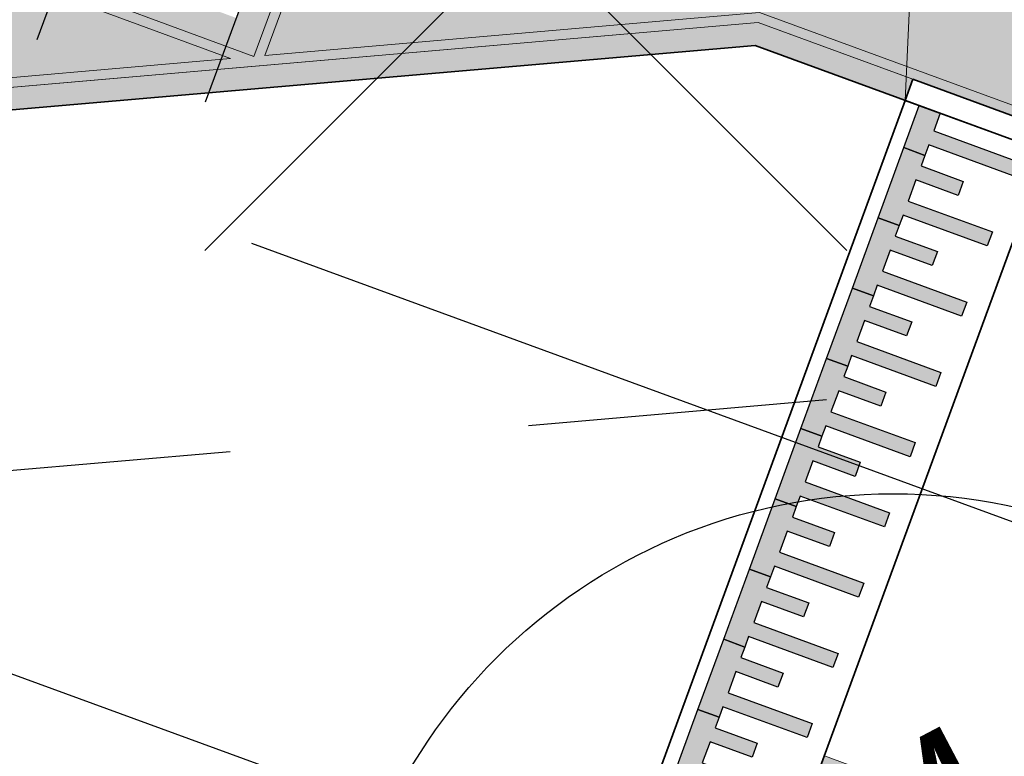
# Model space of a CAD drawing. Header units: metres. Extents: x 154038 to 155227, y 461678 to 462519.
# Tile 210 of 256: x 154658.86 to 154665.44, y 462245.98 to 462250.9. Entities that reach past the tile are written whole.
import ezdxf
from ezdxf.enums import TextEntityAlignment as Align
from ezdxf.xclip import XClip

# ---------------------------------------------------------------- set-up
doc = ezdxf.new("R2010")
doc.units = ezdxf.units.M
doc.header["$XCLIPFRAME"] = 2
doc.linetypes.add('AM-AS', pattern=[16, 10, -2, 2, -2])
doc.linetypes.add('VH-OPSLUITBAND_100X200', pattern=[16, 8, -2, 4, -2])
for name, color, linetype in [('B-WE-OG-TOPOGRAFIE_KAVEL_ENTREE-G', 3, 'Continuous'), ('B-WE-OG-TOPOGRAFIE_KAVEL_ENTREE_APPARTEMENT-G', 160, 'Continuous'), ('N-PV-WEG_RIJBAAN-AS-G', 40, 'AM-AS')]:
    doc.layers.add(name, color=color, linetype=linetype)
doc.layers.add('B-WE-OG-TOPOGRAFIE_KAVEL_ENTREE-H', color=31, linetype='Continuous', plot=False)
doc.layers.add('N-WE-VW-MARKERING_DREMPEL-G', color=7, linetype='Continuous', plot=False)
for name, color, linetype, lineweight in [('N-GV-GR-BOOM-G', 200, 'Continuous', 25), ('N-GV-GR-BOOM-S', 200, 'Continuous', 25), ('N-GV-GR-BOOM-T', 3, 'Continuous', 25), ('N-WE-VH-KANTOPSLUITING_ELEMENT_VERLOOPBAND-G', 252, 'Continuous', 35), ('N-WE-VH-KANTOPSLUITING_OPSLUITBAND_150X250-G', 140, 'VH-OPSLUITBAND_100X200', 0), ('N-WE-VH-KANTVERHARDING_MOLGOOT-G', 6, 'Continuous', 18), ('N-WE-VH-KANTVERHARDING_TROTTOIR-ROLLAAG-G', 62, 'Continuous', 18), ('N-WE-VH-KANTVERHARDING_TROTTOIR-STREKLAAG-G', 220, 'Continuous', 18), ('N-WE-VH-VERHARDING_DREMPEL-S', 6, 'Continuous', 35), ('N-WE-VH-VERHARDING_STRAATBAKSTEEN-TROTTOIR-HV_DF-G', 2, 'Continuous', 18), ('N-WE-VH-VERHARDING_STRAATBAKSTEEN_Rijbaan-KV_DF-G', 160, 'Continuous', 35), ('N-WE-VW-MARKERING_DREMPEL-V', 255, 'Continuous', 0), ('V-GV-GR-BOOM_KAPMARKERING-verplanten-S', 10, 'Continuous', 50), ('V-GV-GR-BOOM_VELMARKERING_TV_ontwerp-S', 90, 'Continuous', 50)]:
    doc.layers.add(name, color=color, linetype=linetype, lineweight=lineweight)
for name, color, linetype, lineweight, true_color in [('N-WE-VH-KANTOPSLUITING_OPSLUITBAND_150X250-V', 7, 'Continuous', 5, 0xbbbcbc), ('N-WE-VH-KANTVERHARDING_MOLGOOT-V', 7, 'Continuous', 18, 0xb76059), ('N-WE-VH-VERHARDING_STRAATBAKSTEEN-TROTTOIR-HV_DF-V', 7, 'Continuous', 18, 0xd14124), ('N-WE-VH-VERHARDING_STRAATBAKSTEEN_Rijbaan-KV_DF-V', 7, 'Continuous', 18, 0xb33d26)]:
    doc.layers.add(name, color=color, linetype=linetype, lineweight=lineweight, true_color=true_color)
doc.layers.add('X-XX-AL-PROFIEL-H', color=21, linetype='Continuous', lineweight=18, plot=False)
doc.styles.get("Standard").update_dxf_attribs({"font": 'arial.ttf'})

# ---------------------------------------------------------------- blocks, each defined once
blk = doc.blocks.new('*U190')
at = {"layer": 'N-WE-VW-MARKERING_DREMPEL-V'}
h = blk.add_hatch(color=256, dxfattribs=at)
h.dxf.hatch_style = 1
h.paths.add_polyline_path([(-2.60774521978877, -0.849998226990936), (-2.707745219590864, -0.8499992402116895), (-2.707754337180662, -0.2499992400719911), (-2.782754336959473, -0.2500000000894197), (-2.782755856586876, -0.1000000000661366), (-2.282754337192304, -0.09999493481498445), (-2.282754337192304, -0.2499949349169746), (-2.357754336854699, -0.2499956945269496), (-2.357751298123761, -0.5499956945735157), (-2.457751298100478, -0.5499967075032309), (-2.457754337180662, -0.2499967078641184), (-2.607754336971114, -0.2499982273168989)])
h = blk.add_hatch(color=256, dxfattribs=at)
h.dxf.hatch_style = 1
h.paths.add_polyline_path([(-2.107743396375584, -0.8499982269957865), (-2.207743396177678, -0.84999924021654), (-2.207752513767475, -0.2499992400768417), (-2.282752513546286, -0.2500000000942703), (-2.28275403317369, -0.1000000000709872), (-1.782752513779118, -0.09999493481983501), (-1.782752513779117, -0.2499949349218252), (-1.857752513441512, -0.2499956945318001), (-1.857749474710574, -0.5499956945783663), (-1.957749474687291, -0.5499967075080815), (-1.957752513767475, -0.249996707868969), (-2.107752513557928, -0.2499982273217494)])
h = blk.add_hatch(color=256, dxfattribs=at)
h.dxf.hatch_style = 1
h.paths.add_polyline_path([(-1.607741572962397, -0.8499982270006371), (-1.707741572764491, -0.8499992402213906), (-1.707750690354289, -0.2499992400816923), (-1.7827506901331, -0.2500000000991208), (-1.782752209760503, -0.1000000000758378), (-1.282750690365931, -0.09999493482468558), (-1.28275069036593, -0.2499949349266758), (-1.357750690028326, -0.2499956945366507), (-1.357747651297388, -0.5499956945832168), (-1.457747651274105, -0.5499967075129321), (-1.457750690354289, -0.2499967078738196), (-1.607750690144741, -0.2499982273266)])
h = blk.add_hatch(color=256, dxfattribs=at)
h.dxf.hatch_style = 1
h.paths.add_polyline_path([(-1.10773974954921, -0.8499982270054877), (-1.207739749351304, -0.8499992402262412), (-1.207748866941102, -0.2499992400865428), (-1.282748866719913, -0.2500000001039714), (-1.282750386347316, -0.1000000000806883), (-0.7827488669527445, -0.09999493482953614), (-0.7827488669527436, -0.2499949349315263), (-0.8577488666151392, -0.2499956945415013), (-0.8577458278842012, -0.5499956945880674), (-0.9577458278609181, -0.5499967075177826), (-0.9577488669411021, -0.2499967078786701), (-1.107748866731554, -0.2499982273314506)])
h = blk.add_hatch(color=256, dxfattribs=at)
h.dxf.hatch_style = 1
h.paths.add_polyline_path([(-0.6077379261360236, -0.8499982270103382), (-0.7077379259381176, -0.8499992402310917), (-0.7077470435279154, -0.2499992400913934), (-0.7827470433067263, -0.250000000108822), (-0.7827485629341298, -0.1000000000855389), (-0.2827470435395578, -0.0999949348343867), (-0.2827470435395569, -0.2499949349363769), (-0.3577470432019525, -0.2499956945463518), (-0.3577440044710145, -0.549995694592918), (-0.4577440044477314, -0.5499967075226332), (-0.4577470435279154, -0.2499967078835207), (-0.6077470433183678, -0.2499982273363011)])
h = blk.add_hatch(color=256, dxfattribs=at)
h.dxf.hatch_style = 1
h.paths.add_polyline_path([(-0.107736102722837, -0.8499982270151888), (-0.2077361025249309, -0.8499992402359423), (-0.2077452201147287, -0.249999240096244), (-0.2827452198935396, -0.2500000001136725), (-0.2827467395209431, -0.1000000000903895), (0.2172547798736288, -0.09999493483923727), (0.2172547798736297, -0.2499949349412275), (0.1422547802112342, -0.2499956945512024), (0.1422578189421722, -0.5499956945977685), (0.04225781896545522, -0.5499967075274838), (0.04225477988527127, -0.2499967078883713), (-0.1077452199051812, -0.2499982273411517)])
h = blk.add_hatch(color=256, dxfattribs=at)
h.dxf.hatch_style = 1
h.paths.add_polyline_path([(0.3922657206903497, -0.8499982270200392), (0.2922657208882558, -0.8499992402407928), (0.2922566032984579, -0.2499992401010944), (0.217256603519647, -0.250000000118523), (0.2172550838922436, -0.1000000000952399), (0.7172566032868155, -0.09999493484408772), (0.7172566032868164, -0.2499949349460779), (0.6422566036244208, -0.2499956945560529), (0.6422596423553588, -0.549995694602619), (0.5422596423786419, -0.5499967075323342), (0.5422566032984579, -0.2499967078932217), (0.3922566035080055, -0.2499982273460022)])
h = blk.add_hatch(color=256, dxfattribs=at)
h.dxf.hatch_style = 1
h.paths.add_polyline_path([(0.8922675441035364, -0.8499982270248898), (0.7922675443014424, -0.8499992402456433), (0.7922584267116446, -0.249999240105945), (0.7172584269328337, -0.2500000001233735), (0.7172569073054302, -0.1000000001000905), (1.217258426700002, -0.09999493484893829), (1.217258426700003, -0.2499949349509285), (1.142258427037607, -0.2499956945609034), (1.142261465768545, -0.5499956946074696), (1.042261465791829, -0.5499967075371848), (1.042258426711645, -0.2499967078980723), (0.8922584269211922, -0.2499982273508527)])
h = blk.add_hatch(color=256, dxfattribs=at)
h.dxf.hatch_style = 1
h.paths.add_polyline_path([(1.392269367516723, -0.8499982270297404), (1.292269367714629, -0.8499992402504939), (1.292260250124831, -0.2499992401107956), (1.21726025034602, -0.2500000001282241), (1.217258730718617, -0.100000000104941), (1.717260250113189, -0.09999493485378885), (1.71726025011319, -0.249994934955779), (1.642260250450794, -0.249995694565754), (1.642263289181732, -0.5499956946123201), (1.542263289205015, -0.5499967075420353), (1.542260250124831, -0.2499967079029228), (1.392260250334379, -0.2499982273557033)])
h = blk.add_hatch(color=256, dxfattribs=at)
h.dxf.hatch_style = 1
h.paths.add_polyline_path([(1.89227119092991, -0.8499982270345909), (1.792271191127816, -0.8499992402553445), (1.792262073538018, -0.2499992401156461), (1.717262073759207, -0.2500000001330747), (1.717260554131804, -0.1000000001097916), (2.217262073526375, -0.09999493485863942), (2.217262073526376, -0.2499949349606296), (2.142262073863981, -0.2499956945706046), (2.142265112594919, -0.5499956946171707), (2.042265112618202, -0.5499967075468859), (2.042262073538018, -0.2499967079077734), (1.892262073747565, -0.2499982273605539)])
at = {"layer": 'N-WE-VW-MARKERING_DREMPEL-G'}
for points in [[(-2.60774521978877, -0.849998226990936), (-2.707745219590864, -0.8499992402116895), (-2.707754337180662, -0.2499992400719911), (-2.782754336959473, -0.2500000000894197), (-2.782755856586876, -0.1000000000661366), (-2.282754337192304, -0.09999493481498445), (-2.282754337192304, -0.2499949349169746), (-2.357754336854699, -0.2499956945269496), (-2.357751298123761, -0.5499956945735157), (-2.457751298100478, -0.5499967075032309), (-2.457754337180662, -0.2499967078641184), (-2.607754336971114, -0.2499982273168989)], [(-2.107743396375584, -0.8499982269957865), (-2.207743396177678, -0.84999924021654), (-2.207752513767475, -0.2499992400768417), (-2.282752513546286, -0.2500000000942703), (-2.28275403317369, -0.1000000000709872), (-1.782752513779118, -0.09999493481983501), (-1.782752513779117, -0.2499949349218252), (-1.857752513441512, -0.2499956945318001), (-1.857749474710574, -0.5499956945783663), (-1.957749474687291, -0.5499967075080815), (-1.957752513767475, -0.249996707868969), (-2.107752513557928, -0.2499982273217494)], [(-1.607741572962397, -0.8499982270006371), (-1.707741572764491, -0.8499992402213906), (-1.707750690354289, -0.2499992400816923), (-1.7827506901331, -0.2500000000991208), (-1.782752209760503, -0.1000000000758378), (-1.282750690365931, -0.09999493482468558), (-1.28275069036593, -0.2499949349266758), (-1.357750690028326, -0.2499956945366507), (-1.357747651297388, -0.5499956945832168), (-1.457747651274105, -0.5499967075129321), (-1.457750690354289, -0.2499967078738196), (-1.607750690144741, -0.2499982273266)], [(-1.10773974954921, -0.8499982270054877), (-1.207739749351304, -0.8499992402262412), (-1.207748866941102, -0.2499992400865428), (-1.282748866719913, -0.2500000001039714), (-1.282750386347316, -0.1000000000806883), (-0.7827488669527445, -0.09999493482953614), (-0.7827488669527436, -0.2499949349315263), (-0.8577488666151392, -0.2499956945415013), (-0.8577458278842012, -0.5499956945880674), (-0.9577458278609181, -0.5499967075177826), (-0.9577488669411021, -0.2499967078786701), (-1.107748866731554, -0.2499982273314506)], [(-0.6077379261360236, -0.8499982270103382), (-0.7077379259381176, -0.8499992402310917), (-0.7077470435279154, -0.2499992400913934), (-0.7827470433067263, -0.250000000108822), (-0.7827485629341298, -0.1000000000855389), (-0.2827470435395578, -0.0999949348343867), (-0.2827470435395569, -0.2499949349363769), (-0.3577470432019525, -0.2499956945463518), (-0.3577440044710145, -0.549995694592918), (-0.4577440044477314, -0.5499967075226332), (-0.4577470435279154, -0.2499967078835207), (-0.6077470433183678, -0.2499982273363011)], [(-0.107736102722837, -0.8499982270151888), (-0.2077361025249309, -0.8499992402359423), (-0.2077452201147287, -0.249999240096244), (-0.2827452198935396, -0.2500000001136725), (-0.2827467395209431, -0.1000000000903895), (0.2172547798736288, -0.09999493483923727), (0.2172547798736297, -0.2499949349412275), (0.1422547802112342, -0.2499956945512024), (0.1422578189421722, -0.5499956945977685), (0.04225781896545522, -0.5499967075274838), (0.04225477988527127, -0.2499967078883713), (-0.1077452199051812, -0.2499982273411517)], [(0.3922657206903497, -0.8499982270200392), (0.2922657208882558, -0.8499992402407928), (0.2922566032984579, -0.2499992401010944), (0.217256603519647, -0.250000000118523), (0.2172550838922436, -0.1000000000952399), (0.7172566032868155, -0.09999493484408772), (0.7172566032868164, -0.2499949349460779), (0.6422566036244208, -0.2499956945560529), (0.6422596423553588, -0.549995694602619), (0.5422596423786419, -0.5499967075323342), (0.5422566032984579, -0.2499967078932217), (0.3922566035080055, -0.2499982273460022)], [(0.8922675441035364, -0.8499982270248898), (0.7922675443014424, -0.8499992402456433), (0.7922584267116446, -0.249999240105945), (0.7172584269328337, -0.2500000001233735), (0.7172569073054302, -0.1000000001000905), (1.217258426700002, -0.09999493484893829), (1.217258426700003, -0.2499949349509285), (1.142258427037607, -0.2499956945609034), (1.142261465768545, -0.5499956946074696), (1.042261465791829, -0.5499967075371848), (1.042258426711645, -0.2499967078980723), (0.8922584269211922, -0.2499982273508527)], [(1.392269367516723, -0.8499982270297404), (1.292269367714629, -0.8499992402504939), (1.292260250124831, -0.2499992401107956), (1.21726025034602, -0.2500000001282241), (1.217258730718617, -0.100000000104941), (1.717260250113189, -0.09999493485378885), (1.71726025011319, -0.249994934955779), (1.642260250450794, -0.249995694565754), (1.642263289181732, -0.5499956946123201), (1.542263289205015, -0.5499967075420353), (1.542260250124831, -0.2499967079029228), (1.392260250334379, -0.2499982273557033)], [(1.89227119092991, -0.8499982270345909), (1.792271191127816, -0.8499992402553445), (1.792262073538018, -0.2499992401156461), (1.717262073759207, -0.2500000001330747), (1.717260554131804, -0.1000000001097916), (2.217262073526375, -0.09999493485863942), (2.217262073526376, -0.2499949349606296), (2.142262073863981, -0.2499956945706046), (2.142265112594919, -0.5499956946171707), (2.042265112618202, -0.5499967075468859), (2.042262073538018, -0.2499967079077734), (1.892262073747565, -0.2499982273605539)]]:
    blk.add_lwpolyline(points, close=True, dxfattribs=at)
blk = doc.blocks.new('*U138')
at = {"layer": 'B-WE-OG-TOPOGRAFIE_KAVEL_ENTREE-G', "ltscale": 0.0001}
blk.add_lwpolyline([(-0.2500000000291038, 0.5), (-1.250000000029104, 0), (-0.2500000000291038, -0.5), (-0.2500000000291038, -0.25), (-0.2500000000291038, 0), (-0.2500000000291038, 0.25)], close=True, dxfattribs=at)
at = {"layer": 'B-WE-OG-TOPOGRAFIE_KAVEL_ENTREE-H'}
for points in [[(-2.91038304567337e-11, 0.5999999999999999), (1.588122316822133, 0.5999999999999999)], [(-2.91038304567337e-11, 0), (1.093126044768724, 0)], [(-2.91038304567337e-11, -0.5999999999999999), (1.588122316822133, -0.5999999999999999)]]:
    blk.add_lwpolyline(points, dxfattribs=at)
blk = doc.blocks.new('*U353')
at = {"layer": 'N-GV-GR-BOOM-G'}
blk.add_circle((-2.455635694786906e-11, 1.70530256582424e-11), 3.75, dxfattribs=at)
blk = doc.blocks.new('V-SGR-BOOM_01')
at = {"layer": 'V-GV-GR-BOOM_VELMARKERING_TV_ontwerp-S', "color": 0, "linetype": 'ByBlock', "lineweight": -3}
for p, q in [((-2.146446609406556, 2.146446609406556), (2.146446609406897, -2.146446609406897)), ((2.146446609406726, 2.146446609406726), (-2.146446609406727, -2.146446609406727))]:
    blk.add_line(p, q, dxfattribs=at)

msp = doc.modelspace()

# ---------------------------------------------------------------- hatches: boundary and pattern name
at = {"layer": 'N-WE-VH-KANTOPSLUITING_OPSLUITBAND_150X250-V'}
h = msp.add_hatch(color=256, dxfattribs=at)
h.dxf.hatch_style = 1
h.paths.add_polyline_path([(154663.7725424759, 462250.7286845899), (154664.7751237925, 462250.361419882), (154664.826718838, 462250.5022671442), (154663.7928068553, 462250.8810088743), (154656.1281227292, 462250.2154079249), (154654.2804196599, 462250.889264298), (154654.2290259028, 462250.7483434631), (154656.1079703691, 462250.0630933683)])
at = {"layer": 'N-WE-VH-KANTVERHARDING_MOLGOOT-V'}
h = msp.add_hatch(color=256, dxfattribs=at)
h.dxf.hatch_style = 1
edge = h.paths.add_edge_path()
edge.add_arc((154735.5031648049, 462271.5015949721), 5.500000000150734, 125.938465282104, 138.1345543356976, ccw=False)
edge.add_line((154732.2751265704, 462275.9546578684), (154735.5535787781, 462278.331221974))
edge.add_line((154735.5535787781, 462278.331221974), (154735.8470371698, 462277.9263983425))
edge.add_line((154735.8470371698, 462277.9263983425), (154732.5685849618, 462275.549834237))
edge.add_arc((154735.503167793, 462271.5015971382), 5.00000000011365, 125.9385023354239, 138.134550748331)
edge.add_arc((154733.2690260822, 462273.5037486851), 1.999999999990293, 138.1345799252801, 197.618211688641)
edge.add_arc((154736.1283149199, 462274.4117704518), 5.000006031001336, 197.6182283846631, 249.8332006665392)
edge.add_line((154734.4045412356, 462269.7183000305), (154751.0397480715, 462263.6249638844))
edge.add_line((154751.0397480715, 462263.6249638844), (154749.540967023, 462259.5858871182))
edge.add_line((154749.540967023, 462259.5858871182), (154731.4373129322, 462266.2171031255))
edge.add_arc((154730.4054804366, 462263.4001328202), 2.999999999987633, 69.88264298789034, 159.8812514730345)
edge.add_line((154727.5885351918, 462264.43203373), (154713.9613245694, 462227.2316535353))
edge.add_line((154713.9613245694, 462227.2316535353), (154664.0630640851, 462245.5103405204))
edge.add_line((154664.0630640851, 462245.5103405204), (154664.2350475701, 462245.9798313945))
edge.add_line((154664.2350475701, 462245.9798313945), (154713.6638171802, 462227.8731278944))
edge.add_line((154713.6638171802, 462227.8731278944), (154727.1190443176, 462264.604017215))
edge.add_arc((154730.4054804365, 462263.4001328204), 3.499999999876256, 69.88264298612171, 159.8812514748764, ccw=False)
edge.add_line((154731.6092850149, 462266.6865981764), (154749.2454149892, 462260.226632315))
edge.add_line((154749.2454149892, 462260.226632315), (154750.3963016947, 462263.3281658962))
edge.add_line((154750.3963016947, 462263.3281658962), (154734.2366165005, 462269.2473224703))
edge.add_arc((154736.1283081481, 462274.4117684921), 5.50000000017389, 197.6181944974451, 249.8826569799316, ccw=False)
edge.add_arc((154733.2690250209, 462273.5037486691), 2.500000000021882, 138.134648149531, 197.6181433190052, ccw=False)
at = {"layer": 'N-WE-VH-VERHARDING_STRAATBAKSTEEN-TROTTOIR-HV_DF-V'}
h = msp.add_hatch(color=256, dxfattribs=at)
h.dxf.hatch_style = 1
h.paths.add_polyline_path([(154659.9077979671, 462253.2943496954), (154659.1780171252, 462251.3280169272), (154660.3036529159, 462250.9121514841), (154661.0286527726, 462252.8655434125)], flags=16)
h.paths.add_polyline_path([(154652.8878561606, 462253.6002538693), (154652.3580022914, 462252.2371100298), (154653.7211461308, 462251.7072561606), (154654.251, 462253.0704)], flags=16)
h.paths.add_polyline_path([(154650.9465477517, 462254.3468604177), (154650.4273873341, 462252.9796081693), (154651.7946395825, 462252.4604477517), (154652.3138, 462253.8277)], flags=16)
edge = h.paths.add_edge_path()
edge.add_line((154667.7808896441, 462255.7669592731), (154665.04, 462256.76))
edge.add_line((154665.04, 462256.76), (154662.785, 462257.577))
edge.add_line((154662.785, 462257.577), (154660.41, 462258.39))
edge.add_line((154660.41, 462258.39), (154659.51, 462256.01))
edge.add_line((154659.51, 462256.01), (154645.45, 462261.12))
edge.add_line((154645.45, 462261.12), (154643.99, 462261.68))
edge.add_line((154643.99, 462261.68), (154629.8948992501, 462266.8397158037))
edge.add_line((154629.8948992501, 462266.8397158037), (154629.1802160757, 462264.8336141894))
edge.add_line((154629.1802160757, 462264.8336141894), (154643.2941838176, 462259.6964946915))
edge.add_line((154643.2941838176, 462259.6964946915), (154641.7489004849, 462255.4594028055))
edge.add_line((154641.7489004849, 462255.4594028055), (154643.345044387, 462254.8766886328))
edge.add_line((154643.345044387, 462254.8766886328), (154644.8870828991, 462259.1049328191))
edge.add_line((154644.8870828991, 462259.1049328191), (154649.8662857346, 462257.2890200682))
edge.add_line((154649.8662857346, 462257.2890200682), (154648.3244730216, 462253.0613950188))
edge.add_line((154648.3244730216, 462253.0613950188), (154654.1552310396, 462250.9349205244))
edge.add_line((154654.1552310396, 462250.9349205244), (154654.5422098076, 462251.9960099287))
edge.add_arc((154655.5756292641, 462251.6191223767), 1.099999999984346, 69.73272964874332, 159.9631129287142, ccw=False)
edge.add_line((154655.9566690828, 462252.6510180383), (154657.4340585, 462252.1054743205))
edge.add_arc((154657.0530186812, 462251.0735786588), 1.100000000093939, -18.14828296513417, 69.73272964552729, ccw=False)
edge.add_line((154658.0982976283, 462250.7309536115), (154657.9692229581, 462250.3752890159))
edge.add_line((154657.9692229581, 462250.3752890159), (154663.7928068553, 462250.8810088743))
edge.add_line((154663.7928068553, 462250.8810088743), (154669.0072755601, 462248.9708492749))
edge.add_line((154669.0072755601, 462248.9708492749), (154669.74, 462250.97))
edge.add_line((154669.74, 462250.97), (154667.4940220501, 462251.7928636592))
edge.add_arc((154667.7521426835, 462252.7667045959), 1.007468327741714, 162.0894297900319, 255.1548711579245, ccw=False)
edge.add_line((154666.7934986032, 462253.0765335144), (154667.7808896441, 462255.7669592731))
at = {"layer": 'N-WE-VH-VERHARDING_STRAATBAKSTEEN_Rijbaan-KV_DF-V'}
h = msp.add_hatch(color=256, dxfattribs=at)
h.dxf.hatch_style = 1
edge = h.paths.add_edge_path()
edge.add_line((154346.3655189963, 462123.4474894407), (154339.6690574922, 462103.1804047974))
edge.add_line((154339.6690574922, 462103.1804047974), (154331.5193567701, 462083.4356807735))
edge.add_line((154331.5193567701, 462083.4356807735), (154321.8864262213, 462064.3270959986))
edge.add_line((154321.8864262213, 462064.3270959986), (154319.064452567, 462059.5558212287))
edge.add_line((154319.064452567, 462059.5558212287), (154316.2103360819, 462061.243890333))
edge.add_arc((154313.6649621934, 462056.9402788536), 4.999999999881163, 59.39777921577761, 149.4251789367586)
edge.add_line((154309.3601339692, 462059.4835943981), (154295.4018813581, 462035.8577883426))
edge.add_arc((154299.7067095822, 462033.3144727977), 4.999999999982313, 149.425178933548, 239.2784399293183)
edge.add_line((154297.1523773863, 462029.0161723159), (154310.3450331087, 462021.1762305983))
edge.add_arc((154317.2452423, 462033.549449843), 14.16719595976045, 240.8527758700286, 248.9522969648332)
edge.add_line((154312.1571632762, 462020.327464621), (154334.4042784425, 462011.1510402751))
edge.add_arc((154336.3108423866, 462015.7732706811), 4.999999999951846, 247.5849764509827, 256.0899883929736)
edge.add_line((154335.1088540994, 462010.9198982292), (154350.5998025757, 462007.0834033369))
edge.add_arc((154349.3978142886, 462002.2300308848), 5.000000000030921, 59.37977109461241, 76.0899883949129, ccw=False)
edge.add_line((154351.944540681, 462006.5328421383), (154352.6260687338, 462006.1294627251))
edge.add_arc((154355.1727951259, 462010.4322739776), 4.999999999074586, 239.3797710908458, 256.0899883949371)
edge.add_line((154353.9708068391, 462005.5789015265), (154356.9781779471, 462004.8340984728))
edge.add_line((154356.9781779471, 462004.8340984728), (154367.5271780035, 462002.1693614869))
edge.add_line((154367.5271780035, 462002.1693614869), (154370.594703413, 462001.3944872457))
edge.add_arc((154371.8192663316, 462006.2422130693), 5.000000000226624, 255.8233322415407, 334.7988763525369)
edge.add_line((154376.3433598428, 462004.1132278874), (154378.3551998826, 462008.3883879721))
edge.add_arc((154373.8311063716, 462010.5173731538), 5.000000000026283, 334.7988763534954, 345.8749618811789)
edge.add_line((154378.6799336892, 462009.2971790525), (154401.6515090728, 462100.5820018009))
edge.add_line((154401.6515090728, 462100.5820018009), (154406.9852191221, 462099.2397882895))
edge.add_line((154406.9852191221, 462099.2397882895), (154397.3315953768, 462060.8780600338))
edge.add_line((154397.3315953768, 462060.8780600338), (154396.6527595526, 462061.0488872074))
edge.add_line((154396.6527595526, 462061.0488872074), (154394.6715745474, 462053.1760217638))
edge.add_line((154394.6715745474, 462053.1760217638), (154395.3511736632, 462053.0050023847))
edge.add_line((154395.3511736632, 462053.0050023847), (154390.2256132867, 462032.6401919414))
edge.add_line((154390.2256132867, 462032.6401919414), (154389.5467596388, 462032.8109482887))
edge.add_line((154389.5467596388, 462032.8109482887), (154388.7372010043, 462029.5939109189))
edge.add_line((154388.7372010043, 462029.5939109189), (154389.4156288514, 462029.4214625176))
edge.add_line((154389.4156288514, 462029.4214625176), (154383.7651946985, 462006.9676746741))
edge.add_line((154383.7651946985, 462006.9676746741), (154376.807218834, 461992.1819759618))
edge.add_arc((154381.331312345, 461990.0529907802), 4.999999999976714, 154.7988763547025, 166.0156035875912)
edge.add_line((154376.4795044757, 461991.2612789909), (154371.1051861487, 461969.68365288))
edge.add_line((154371.1051861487, 461969.68365288), (154363.8723419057, 461953.1420104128))
edge.add_arc((154368.4536651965, 461951.1389210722), 5.000088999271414, 156.3836358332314, 248.3411709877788)
edge.add_line((154366.60823727, 461946.491848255), (154366.6592998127, 461946.4715747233))
edge.add_line((154366.6592998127, 461946.4715747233), (154352.2416857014, 461952.1958481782))
edge.add_arc((154354.0386536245, 461956.8622859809), 5.000473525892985, 248.939130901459, 336.380420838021)
edge.add_line((154358.6202168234, 461954.8587855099), (154365.8806715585, 461971.4635736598))
edge.add_line((154365.8806715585, 461971.4635736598), (154371.1315098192, 461992.5091953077))
edge.add_arc((154366.27970195, 461993.7174835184), 4.999999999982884, 346.0156035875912, 435.8233322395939)
edge.add_line((154367.5042648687, 461998.5652093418), (154356.1296396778, 462001.438503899))
edge.add_line((154356.1296396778, 462001.438503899), (154353.1565705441, 462002.1748154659))
edge.add_arc((154351.9545822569, 461997.321443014), 4.99999999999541, 76.08998839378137, 92.77818827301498)
edge.add_line((154351.7122345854, 462002.315566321), (154350.8803402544, 462002.2858641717))
edge.add_arc((154350.6379925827, 462007.2799874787), 4.999999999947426, 256.0899883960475, 272.778188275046, ccw=False)
edge.add_line((154349.4360042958, 462002.4266150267), (154337.7325265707, 462005.3251033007))
edge.add_arc((154337.2517312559, 462003.38375432), 1.999999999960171, 76.08998839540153, 165.7499673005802)
edge.add_line((154335.3132697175, 462003.8760620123), (154335.1888994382, 462003.3863540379))
edge.add_line((154335.1888994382, 462003.3863540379), (154331.809089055, 462004.2350527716))
edge.add_line((154331.809089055, 462004.2350527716), (154332.0188515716, 462005.1214022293))
edge.add_arc((154330.0726110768, 462005.5819974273), 1.999999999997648, 346.6854067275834, 427.584976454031)
edge.add_line((154330.8352366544, 462007.4308895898), (154310.3759552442, 462015.8698735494))
edge.add_arc((154317.2452423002, 462033.5494498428), 18.96719595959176, 240.6390520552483, 248.76667882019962, ccw=False)
edge.add_line((154307.9454396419, 462017.0186243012), (154294.2962136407, 462025.129890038))
edge.add_arc((154292.7636143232, 462022.5509097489), 2.999999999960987, 59.27843992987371, 165.8531268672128)
edge.add_line((154289.8545971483, 462023.2841348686), (154287.8359008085, 462015.2751044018))
edge.add_line((154287.8359008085, 462015.2751044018), (154283.8632318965, 462016.2799413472))
edge.add_line((154283.8632318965, 462016.2799413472), (154284.9895646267, 462020.85211158))
edge.add_line((154284.9895646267, 462020.85211158), (154281.4008986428, 462022.9723146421))
edge.add_line((154281.4008986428, 462022.9723146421), (154304.5232118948, 462062.1092541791))
edge.add_arc((154313.1334630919, 462057.0210789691), 10.00129754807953, 72.70910643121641, 149.419295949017, ccw=False)
edge.add_arc((154316.7007223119, 462068.4799534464), 2.000000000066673, 252.7032232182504, 333.2466271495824)
edge.add_line((154318.4866272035, 462067.5796514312), (154327.4245828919, 462085.3096333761))
edge.add_line((154327.4245828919, 462085.3096333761), (154335.4473333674, 462104.7467881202))
edge.add_line((154335.4473333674, 462104.7467881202), (154342.0407687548, 462124.7020604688))
edge.add_line((154342.0407687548, 462124.7020604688), (154352.1387758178, 462165.04183881))
edge.add_line((154352.1387758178, 462165.04183881), (154355.7628846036, 462164.1322223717))
edge.add_line((154355.7628846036, 462164.1322223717), (154353.9603339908, 462153.7867322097))
edge.add_line((154353.9603339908, 462153.7867322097), (154346.3655189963, 462123.4474894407))
edge = h.paths.add_edge_path(flags=17)
edge.add_arc((154735.5031688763, 462271.5015979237), 4.999999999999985, 125.9385176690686, 138.150287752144, ccw=False)
edge.add_line((154732.5685849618, 462275.549834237), (154735.8470371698, 462277.9263983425))
edge.add_arc((154736.4339539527, 462277.1167510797), 1.000000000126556, 44.27258667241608, 125.93851766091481, ccw=False)
edge.add_line((154737.1499807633, 462277.8148238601), (154732.334294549, 462282.9696525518))
edge.add_arc((154731.6182677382, 462282.2715797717), 1.000000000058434, -54.06148233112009, 44.272586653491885, ccw=False)
edge.add_line((154732.2051845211, 462281.4619325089), (154729.9240080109, 462279.8082978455))
edge.add_arc((154735.7931758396, 462271.7118252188), 9.999999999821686, 125.9385176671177, 159.8812514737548)
edge.add_line((154726.4033583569, 462275.1514949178), (154712.1371545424, 462236.2067526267))
edge.add_arc((154709.3202092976, 462237.2386535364), 3.000000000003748, 249.8812514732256, 339.8812514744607, ccw=False)
edge.add_line((154708.2883083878, 462234.4217082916), (154663.7725424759, 462250.7286845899))
edge.add_line((154663.7725424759, 462250.7286845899), (154656.1079703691, 462250.0630933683))
edge.add_line((154656.1079703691, 462250.0630933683), (154584.3613417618, 462276.2290524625))
edge.add_arc((154586.0632988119, 462280.9304984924), 5.000025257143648, 159.6304989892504, 250.09938210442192, ccw=False)
edge.add_line((154581.3759381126, 462282.6708726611), (154586.6440892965, 462297.0625800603))
edge.add_line((154586.6440892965, 462297.0625800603), (154545.8382322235, 462312.2135262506))
edge.add_line((154545.8382322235, 462312.2135262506), (154543.9238186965, 462307.0574598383))
edge.add_line((154543.9238186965, 462307.0574598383), (154578.6714521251, 462294.1558922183))
edge.add_arc((154577.6272265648, 462291.3434923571), 3.000000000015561, -20.21334639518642, 69.63036995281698, ccw=False)
edge.add_line((154580.442464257, 462290.3069419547), (154576.1003610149, 462278.5139286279))
edge.add_arc((154571.4082981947, 462280.2415126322), 5.000000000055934, 301.49318088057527, 339.7866536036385, ccw=False)
edge.add_arc((154579.2442544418, 462267.4509774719), 9.999999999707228, 121.4931808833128, 159.6303699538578)
edge.add_line((154569.869588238, 462270.9317293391), (154560.0751634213, 462244.5540653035))
edge.add_arc((154557.2717091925, 462245.6220748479), 2.999999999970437, 249.9106884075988, 339.14506041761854, ccw=False)
edge.add_line((154556.2412556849, 462242.8045998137), (154537.0470548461, 462249.8246199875))
edge.add_arc((154536.360085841, 462247.9463032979), 2.000000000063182, 69.9106884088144, 159.7067651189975)
edge.add_line((154534.484226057, 462248.6399531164), (154518.7866293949, 462206.1884314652))
edge.add_line((154518.7866293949, 462206.1884314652), (154517.1266457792, 462201.6684760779))
edge.add_line((154517.1266457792, 462201.6684760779), (154504.0308506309, 462166.2479160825))
edge.add_line((154504.0308506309, 462166.2479160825), (154508.5329932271, 462164.5833704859))
edge.add_line((154508.5329932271, 462164.5833704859), (154521.6305956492, 462200.0088186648))
edge.add_line((154521.6305956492, 462200.0088186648), (154523.2905399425, 462204.5286669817))
edge.add_line((154523.2905399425, 462204.5286669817), (154536.2906664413, 462239.6853322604))
edge.add_arc((154540.9803159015, 462237.9512077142), 5.000000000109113, 69.91068840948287, 159.706765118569, ccw=False)
edge.add_line((154542.6977384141, 462242.6469994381), (154554.4056087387, 462238.3650037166))
edge.add_arc((154557.1538001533, 462245.8775869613), 7.999466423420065, 249.90688527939, 339.6332798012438)
edge.add_line((154564.6531743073, 462243.093552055), (154574.4386699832, 462269.447448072))
edge.add_arc((154579.1259759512, 462267.7069990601), 5.000000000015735, 69.96311292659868, 159.6294766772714, ccw=False)
edge.add_line((154580.8391011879, 462272.4043602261), (154655.4630948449, 462245.1890275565))
edge.add_line((154655.4630948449, 462245.1890275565), (154663.1240823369, 462245.8543074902))
edge.add_line((154663.1240823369, 462245.8543074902), (154713.9613245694, 462227.2316535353))
edge.add_line((154713.9613245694, 462227.2316535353), (154727.5885351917, 462264.4320337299))
edge.add_arc((154730.4054804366, 462263.4001328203), 2.999999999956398, 69.882642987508, 159.8812514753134, ccw=False)
edge.add_line((154731.4373129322, 462266.2171031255), (154749.540967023, 462259.5858871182))
edge.add_line((154749.540967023, 462259.5858871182), (154751.0397480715, 462263.6249638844))
edge.add_line((154751.0397480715, 462263.6249638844), (154734.4045412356, 462269.7183000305))
edge.add_arc((154736.1283149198, 462274.4117704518), 5.000006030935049, 197.6182283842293, 249.83320066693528, ccw=False)
edge.add_arc((154733.2690260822, 462273.5037486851), 2.000000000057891, 138.1345799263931, 197.6182116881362, ccw=False)
edge.add_line((154731.7795971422, 462274.8385151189), (154731.7786818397, 462274.8374930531))
edge = h.paths.add_edge_path(flags=0)
edge.add_arc((154536.360085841, 462247.9463032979), 2.000000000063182, 69.9106884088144, 159.7067651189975, ccw=False)
edge.add_arc((154536.360085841, 462247.9463032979), 2.000000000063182, 69.9106884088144, 159.7067651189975)
edge = h.paths.add_edge_path(flags=0)
edge.add_arc((154735.7931758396, 462271.7118252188), 9.999999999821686, 125.93851766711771, 159.8812514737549, ccw=False)
edge.add_arc((154735.7931758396, 462271.7118252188), 9.999999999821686, 125.9385176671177, 159.8812514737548)
edge = h.paths.add_edge_path(flags=17)
edge.add_arc((154735.5031688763, 462271.5015979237), 4.999999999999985, 125.9385176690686, 138.150287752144)
edge.add_line((154731.7795971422, 462274.8385151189), (154731.7786818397, 462274.8374930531))
edge.add_arc((154733.2690260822, 462273.5037486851), 2.000000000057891, 138.134579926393, 197.6182116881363)
edge.add_arc((154736.1283149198, 462274.4117704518), 5.000006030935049, 197.6182283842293, 249.8332006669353)
edge.add_line((154751.0397480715, 462263.6249638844), (154734.4045412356, 462269.7183000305))
edge.add_line((154749.540967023, 462259.5858871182), (154751.0397480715, 462263.6249638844))
edge.add_line((154731.4373129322, 462266.2171031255), (154749.540967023, 462259.5858871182))
edge.add_arc((154730.4054804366, 462263.4001328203), 2.999999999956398, 69.88264298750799, 159.8812514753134)
edge.add_line((154713.9613245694, 462227.2316535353), (154727.5885351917, 462264.4320337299))
edge.add_line((154663.1240823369, 462245.8543074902), (154713.9613245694, 462227.2316535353))
edge.add_line((154655.4630948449, 462245.1890275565), (154663.1240823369, 462245.8543074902))
edge.add_line((154580.8391011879, 462272.4043602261), (154655.4630948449, 462245.1890275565))
edge.add_arc((154579.1259759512, 462267.7069990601), 5.000000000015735, 69.96311292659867, 159.6294766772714)
edge.add_line((154564.6531743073, 462243.093552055), (154574.4386699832, 462269.447448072))
edge.add_arc((154557.1538001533, 462245.8775869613), 7.999466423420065, 249.90688527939, 339.6332798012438)
edge.add_line((154542.6977384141, 462242.6469994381), (154554.4056087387, 462238.3650037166))
edge.add_arc((154540.9803159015, 462237.9512077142), 5.000000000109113, 69.9106884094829, 159.706765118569)
edge.add_line((154523.2905399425, 462204.5286669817), (154536.2906664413, 462239.6853322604))
edge.add_line((154521.6305956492, 462200.0088186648), (154523.2905399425, 462204.5286669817))
edge.add_line((154508.5329932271, 462164.5833704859), (154521.6305956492, 462200.0088186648))
edge.add_line((154504.0308506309, 462166.2479160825), (154508.5329932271, 462164.5833704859))
edge.add_line((154517.1266457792, 462201.6684760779), (154504.0308506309, 462166.2479160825))
edge.add_line((154518.7866293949, 462206.1884314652), (154517.1266457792, 462201.6684760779))
edge.add_line((154534.484226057, 462248.6399531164), (154518.7866293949, 462206.1884314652))
edge.add_arc((154536.360085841, 462247.9463032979), 2.000000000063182, 69.9106884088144, 159.7067651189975)
edge.add_line((154556.2412556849, 462242.8045998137), (154537.0470548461, 462249.8246199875))
edge.add_arc((154557.2717091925, 462245.6220748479), 2.999999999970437, 249.9106884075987, 339.1450604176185)
edge.add_line((154569.869588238, 462270.9317293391), (154560.0751634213, 462244.5540653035))
edge.add_arc((154579.2442544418, 462267.4509774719), 9.999999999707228, 121.4931808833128, 159.6303699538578)
edge.add_arc((154571.4082981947, 462280.2415126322), 5.000000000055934, 301.4931808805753, 339.7866536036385)
edge.add_line((154580.442464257, 462290.3069419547), (154576.1003610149, 462278.5139286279))
edge.add_arc((154577.6272265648, 462291.3434923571), 3.000000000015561, 339.7866536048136, 429.6303699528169)
edge.add_line((154543.9238186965, 462307.0574598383), (154578.6714521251, 462294.1558922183))
edge.add_line((154545.8382322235, 462312.2135262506), (154543.9238186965, 462307.0574598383))
edge.add_line((154586.6440892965, 462297.0625800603), (154545.8382322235, 462312.2135262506))
edge.add_line((154581.3759381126, 462282.6708726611), (154586.6440892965, 462297.0625800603))
edge.add_arc((154586.0632988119, 462280.9304984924), 5.000025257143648, 159.6304989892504, 250.0993821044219)
edge.add_line((154656.1079703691, 462250.0630933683), (154584.3613417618, 462276.2290524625))
edge.add_line((154663.7725424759, 462250.7286845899), (154656.1079703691, 462250.0630933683))
edge.add_line((154708.2883083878, 462234.4217082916), (154663.7725424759, 462250.7286845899))
edge.add_arc((154709.3202092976, 462237.2386535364), 3.000000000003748, 249.8812514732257, 339.8812514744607)
edge.add_line((154726.4033583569, 462275.1514949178), (154712.1371545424, 462236.2067526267))
edge.add_arc((154735.7931758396, 462271.7118252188), 9.999999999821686, 125.9385176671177, 159.8812514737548)
edge.add_line((154732.2051845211, 462281.4619325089), (154729.9240080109, 462279.8082978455))
edge.add_arc((154731.6182677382, 462282.2715797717), 1.000000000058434, 305.9385176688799, 404.2725866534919)
edge.add_line((154732.334294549, 462282.9696525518), (154737.1499807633, 462277.8148238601))
edge.add_arc((154736.4339539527, 462277.1167510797), 1.000000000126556, 44.27258667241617, 125.9385176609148)
edge.add_line((154735.8470371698, 462277.9263983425), (154732.5685849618, 462275.549834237))
edge = h.paths.add_edge_path(flags=0)
edge.add_arc((154736.1283149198, 462274.4117704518), 5.000006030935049, 197.6182283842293, 249.8332006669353)
edge.add_arc((154736.1283149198, 462274.4117704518), 5.000006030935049, 197.6182283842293, 249.8332006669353)
edge = h.paths.add_edge_path(flags=0)
edge.add_arc((154733.2690260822, 462273.5037486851), 2.000000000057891, 138.134579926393, 197.6182116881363)
edge.add_arc((154733.2690260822, 462273.5037486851), 2.000000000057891, 138.134579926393, 197.6182116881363)
edge = h.paths.add_edge_path(flags=0)
edge.add_line((154731.7795971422, 462274.8385151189), (154731.7786818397, 462274.8374930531))
edge.add_line((154731.7795971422, 462274.8385151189), (154731.7786818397, 462274.8374930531))
edge = h.paths.add_edge_path(flags=0)
edge.add_arc((154735.5031688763, 462271.5015979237), 4.999999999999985, 125.9385176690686, 138.150287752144)
edge.add_arc((154735.5031688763, 462271.5015979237), 4.999999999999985, 125.9385176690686, 138.150287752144)
edge = h.paths.add_edge_path(flags=0)
edge.add_line((154732.2051845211, 462281.4619325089), (154729.9240080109, 462279.8082978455))
edge.add_line((154732.2051845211, 462281.4619325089), (154729.9240080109, 462279.8082978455))
edge = h.paths.add_edge_path(flags=0)
edge.add_arc((154731.6182677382, 462282.2715797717), 1.000000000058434, 305.9385176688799, 404.2725866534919)
edge.add_arc((154731.6182677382, 462282.2715797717), 1.000000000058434, 305.9385176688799, 404.2725866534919)
edge = h.paths.add_edge_path(flags=0)
edge.add_line((154737.1499807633, 462277.8148238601), (154732.334294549, 462282.9696525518))
edge.add_line((154737.1499807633, 462277.8148238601), (154732.334294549, 462282.9696525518))
edge = h.paths.add_edge_path(flags=0)
edge.add_arc((154736.4339539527, 462277.1167510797), 1.000000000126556, 44.27258667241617, 125.9385176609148)
edge.add_arc((154736.4339539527, 462277.1167510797), 1.000000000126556, 44.27258667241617, 125.9385176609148)
edge = h.paths.add_edge_path(flags=0)
edge.add_line((154732.5685849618, 462275.549834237), (154735.8470371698, 462277.9263983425))
edge.add_line((154732.5685849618, 462275.549834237), (154735.8470371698, 462277.9263983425))
edge = h.paths.add_edge_path(flags=0)
edge.add_line((154556.2412556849, 462242.8045998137), (154537.0470548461, 462249.8246199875))
edge.add_line((154556.2412556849, 462242.8045998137), (154537.0470548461, 462249.8246199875))
edge = h.paths.add_edge_path(flags=0)
edge.add_arc((154557.2717091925, 462245.6220748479), 2.999999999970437, 249.9106884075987, 339.1450604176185)
edge.add_arc((154557.2717091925, 462245.6220748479), 2.999999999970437, 249.9106884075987, 339.1450604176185)
edge = h.paths.add_edge_path(flags=0)
edge.add_line((154569.869588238, 462270.9317293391), (154560.0751634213, 462244.5540653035))
edge.add_line((154569.869588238, 462270.9317293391), (154560.0751634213, 462244.5540653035))
edge = h.paths.add_edge_path(flags=0)
edge.add_arc((154579.2442544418, 462267.4509774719), 9.999999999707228, 121.4931808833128, 159.6303699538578)
edge.add_arc((154579.2442544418, 462267.4509774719), 9.999999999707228, 121.4931808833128, 159.6303699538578)
edge = h.paths.add_edge_path(flags=0)
edge.add_arc((154571.4082981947, 462280.2415126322), 5.000000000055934, 301.4931808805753, 339.7866536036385)
edge.add_arc((154571.4082981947, 462280.2415126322), 5.000000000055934, 301.4931808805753, 339.7866536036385)
edge = h.paths.add_edge_path(flags=0)
edge.add_line((154580.442464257, 462290.3069419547), (154576.1003610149, 462278.5139286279))
edge.add_line((154580.442464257, 462290.3069419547), (154576.1003610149, 462278.5139286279))
edge = h.paths.add_edge_path(flags=0)
edge.add_arc((154577.6272265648, 462291.3434923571), 3.000000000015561, 339.7866536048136, 429.6303699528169)
edge.add_arc((154577.6272265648, 462291.3434923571), 3.000000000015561, 339.7866536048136, 429.6303699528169)
edge = h.paths.add_edge_path(flags=0)
edge.add_line((154543.9238186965, 462307.0574598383), (154578.6714521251, 462294.1558922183))
edge.add_line((154543.9238186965, 462307.0574598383), (154578.6714521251, 462294.1558922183))
edge = h.paths.add_edge_path(flags=0)
edge.add_line((154545.8382322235, 462312.2135262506), (154543.9238186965, 462307.0574598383))
edge.add_line((154545.8382322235, 462312.2135262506), (154543.9238186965, 462307.0574598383))
edge = h.paths.add_edge_path(flags=0)
edge.add_line((154586.6440892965, 462297.0625800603), (154545.8382322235, 462312.2135262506))
edge.add_line((154586.6440892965, 462297.0625800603), (154545.8382322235, 462312.2135262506))
edge = h.paths.add_edge_path(flags=0)
edge.add_line((154581.3759381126, 462282.6708726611), (154586.6440892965, 462297.0625800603))
edge.add_line((154581.3759381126, 462282.6708726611), (154586.6440892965, 462297.0625800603))
edge = h.paths.add_edge_path(flags=0)
edge.add_arc((154586.0632988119, 462280.9304984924), 5.000025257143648, 159.6304989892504, 250.0993821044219)
edge.add_arc((154586.0632988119, 462280.9304984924), 5.000025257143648, 159.6304989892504, 250.0993821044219)
edge = h.paths.add_edge_path(flags=0)
edge.add_line((154656.1079703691, 462250.0630933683), (154584.3613417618, 462276.2290524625))
edge.add_line((154656.1079703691, 462250.0630933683), (154584.3613417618, 462276.2290524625))
edge = h.paths.add_edge_path(flags=0)
edge.add_line((154663.7725424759, 462250.7286845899), (154656.1079703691, 462250.0630933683))
edge.add_line((154663.7725424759, 462250.7286845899), (154656.1079703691, 462250.0630933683))
edge = h.paths.add_edge_path(flags=0)
edge.add_line((154708.2883083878, 462234.4217082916), (154663.7725424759, 462250.7286845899))
edge.add_line((154708.2883083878, 462234.4217082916), (154663.7725424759, 462250.7286845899))
edge = h.paths.add_edge_path(flags=0)
edge.add_arc((154709.3202092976, 462237.2386535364), 3.000000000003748, 249.8812514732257, 339.8812514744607)
edge.add_arc((154709.3202092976, 462237.2386535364), 3.000000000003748, 249.8812514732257, 339.8812514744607)
edge = h.paths.add_edge_path(flags=0)
edge.add_line((154726.4033583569, 462275.1514949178), (154712.1371545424, 462236.2067526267))
edge.add_line((154726.4033583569, 462275.1514949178), (154712.1371545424, 462236.2067526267))
edge = h.paths.add_edge_path(flags=0)
edge.add_line((154751.0397480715, 462263.6249638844), (154734.4045412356, 462269.7183000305))
edge.add_line((154751.0397480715, 462263.6249638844), (154734.4045412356, 462269.7183000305))
edge = h.paths.add_edge_path(flags=0)
edge.add_line((154749.540967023, 462259.5858871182), (154751.0397480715, 462263.6249638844))
edge.add_line((154749.540967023, 462259.5858871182), (154751.0397480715, 462263.6249638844))
edge = h.paths.add_edge_path(flags=0)
edge.add_line((154731.4373129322, 462266.2171031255), (154749.540967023, 462259.5858871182))
edge.add_line((154731.4373129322, 462266.2171031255), (154749.540967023, 462259.5858871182))
edge = h.paths.add_edge_path(flags=0)
edge.add_arc((154730.4054804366, 462263.4001328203), 2.999999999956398, 69.88264298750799, 159.8812514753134)
edge.add_arc((154730.4054804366, 462263.4001328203), 2.999999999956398, 69.88264298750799, 159.8812514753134)
edge = h.paths.add_edge_path(flags=0)
edge.add_line((154713.9613245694, 462227.2316535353), (154727.5885351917, 462264.4320337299))
edge.add_line((154713.9613245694, 462227.2316535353), (154727.5885351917, 462264.4320337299))
edge = h.paths.add_edge_path(flags=0)
edge.add_line((154663.1240823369, 462245.8543074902), (154713.9613245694, 462227.2316535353))
edge.add_line((154663.1240823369, 462245.8543074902), (154713.9613245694, 462227.2316535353))
edge = h.paths.add_edge_path(flags=0)
edge.add_line((154655.4630948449, 462245.1890275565), (154663.1240823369, 462245.8543074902))
edge.add_line((154655.4630948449, 462245.1890275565), (154663.1240823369, 462245.8543074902))
edge = h.paths.add_edge_path(flags=0)
edge.add_line((154580.8391011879, 462272.4043602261), (154655.4630948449, 462245.1890275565))
edge.add_line((154580.8391011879, 462272.4043602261), (154655.4630948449, 462245.1890275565))
edge = h.paths.add_edge_path(flags=0)
edge.add_arc((154579.1259759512, 462267.7069990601), 5.000000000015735, 69.96311292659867, 159.6294766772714)
edge.add_arc((154579.1259759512, 462267.7069990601), 5.000000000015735, 69.96311292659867, 159.6294766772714)
edge = h.paths.add_edge_path(flags=0)
edge.add_line((154564.6531743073, 462243.093552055), (154574.4386699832, 462269.447448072))
edge.add_line((154564.6531743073, 462243.093552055), (154574.4386699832, 462269.447448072))
edge = h.paths.add_edge_path(flags=0)
edge.add_arc((154557.1538001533, 462245.8775869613), 7.999466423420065, 249.90688527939, 339.6332798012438)
edge.add_arc((154557.1538001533, 462245.8775869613), 7.999466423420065, 249.90688527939, 339.6332798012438)
edge = h.paths.add_edge_path(flags=0)
edge.add_line((154542.6977384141, 462242.6469994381), (154554.4056087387, 462238.3650037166))
edge.add_line((154542.6977384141, 462242.6469994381), (154554.4056087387, 462238.3650037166))
edge = h.paths.add_edge_path(flags=0)
edge.add_arc((154540.9803159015, 462237.9512077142), 5.000000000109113, 69.9106884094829, 159.706765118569)
edge.add_arc((154540.9803159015, 462237.9512077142), 5.000000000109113, 69.9106884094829, 159.706765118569)
edge = h.paths.add_edge_path(flags=0)
edge.add_line((154523.2905399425, 462204.5286669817), (154536.2906664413, 462239.6853322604))
edge.add_line((154523.2905399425, 462204.5286669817), (154536.2906664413, 462239.6853322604))
edge = h.paths.add_edge_path(flags=0)
edge.add_line((154521.6305956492, 462200.0088186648), (154523.2905399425, 462204.5286669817))
edge.add_line((154521.6305956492, 462200.0088186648), (154523.2905399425, 462204.5286669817))
edge = h.paths.add_edge_path(flags=0)
edge.add_line((154508.5329932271, 462164.5833704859), (154521.6305956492, 462200.0088186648))
edge.add_line((154508.5329932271, 462164.5833704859), (154521.6305956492, 462200.0088186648))
edge = h.paths.add_edge_path(flags=0)
edge.add_line((154504.0308506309, 462166.2479160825), (154508.5329932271, 462164.5833704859))
edge.add_line((154504.0308506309, 462166.2479160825), (154508.5329932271, 462164.5833704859))
edge = h.paths.add_edge_path(flags=0)
edge.add_line((154517.1266457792, 462201.6684760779), (154504.0308506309, 462166.2479160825))
edge.add_line((154517.1266457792, 462201.6684760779), (154504.0308506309, 462166.2479160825))
edge = h.paths.add_edge_path(flags=0)
edge.add_line((154518.7866293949, 462206.1884314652), (154517.1266457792, 462201.6684760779))
edge.add_line((154518.7866293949, 462206.1884314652), (154517.1266457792, 462201.6684760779))
edge = h.paths.add_edge_path(flags=0)
edge.add_line((154534.484226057, 462248.6399531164), (154518.7866293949, 462206.1884314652))
edge.add_line((154534.484226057, 462248.6399531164), (154518.7866293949, 462206.1884314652))
edge = h.paths.add_edge_path(flags=17)
edge.add_line((154302.5191957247, 462047.9045891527), (154309.3601339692, 462059.4835943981))
edge.add_arc((154313.6649621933, 462056.9402788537), 4.999999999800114, 59.39777921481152, 149.4251789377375, ccw=False)
edge.add_line((154316.2103360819, 462061.243890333), (154319.064452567, 462059.5558212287))

# ---------------------------------------------------------------- linework, layer by layer
at = {"layer": 'N-PV-WEG_RIJBAAN-AS-G'}
for points in [[(154661.1206862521, 462245.6803326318), (154575.7193658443, 462276.8261509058)], [(154714.8684685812, 462229.4553095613), (154658.2173562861, 462250.2076952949)], [(154650.3018274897, 462247.1498556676), (154669.0886278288, 462248.7813008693)]]:
    msp.add_lwpolyline(points, dxfattribs=at)
at = {"layer": 'N-WE-VH-KANTOPSLUITING_ELEMENT_VERLOOPBAND-G'}
msp.add_lwpolyline([(154664.826718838, 462250.5022671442), (154664.7751237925, 462250.361419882), (154665.7141055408, 462250.0174529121), (154665.7657005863, 462250.1583001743)], close=True, dxfattribs=at)
at = {"layer": 'N-WE-VH-KANTOPSLUITING_OPSLUITBAND_150X250-G'}
msp.add_lwpolyline([(154663.7725424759, 462250.7286845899), (154664.7751237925, 462250.361419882), (154664.826718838, 462250.5022671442), (154663.7928068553, 462250.8810088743), (154656.1281227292, 462250.2154079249), (154654.2804196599, 462250.889264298), (154654.2290259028, 462250.7483434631), (154656.1079703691, 462250.0630933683)], close=True, dxfattribs=at)
at = {"layer": 'N-WE-VH-KANTVERHARDING_MOLGOOT-G'}
msp.add_lwpolyline([(154731.4072368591, 462275.1722044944, -0.05326576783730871), (154732.2751265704, 462275.9546578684), (154735.5535787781, 462278.331221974), (154735.8470371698, 462277.9263983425), (154732.5685849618, 462275.549834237, 0.05326559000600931), (154731.7795971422, 462274.8385151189, 0.2655357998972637), (154731.3628370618, 462272.8984029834, 0.2318563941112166), (154734.4045412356, 462269.7183000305), (154751.0397480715, 462263.6249638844), (154749.540967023, 462259.5858871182), (154731.4373129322, 462266.2171031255, 0.4142064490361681), (154727.5885351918, 462264.43203373), (154713.9613245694, 462227.2316535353), (154664.0630640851, 462245.5103405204), (154664.2350475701, 462245.9798313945), (154713.6638171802, 462227.8731278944), (154727.1190443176, 462264.604017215, -0.4142064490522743), (154731.6092850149, 462266.6865981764), (154749.2454149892, 462260.226632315), (154750.3963016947, 462263.3281658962), (154734.2366165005, 462269.2473224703, -0.2320839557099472), (154730.8862878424, 462272.7470693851, -0.2655351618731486)], format="xyb", close=True, dxfattribs=at)
at = {"layer": 'N-WE-VH-KANTVERHARDING_TROTTOIR-ROLLAAG-G'}
msp.add_lwpolyline([(154659.4243379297, 462252.5718507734), (154660.9204046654, 462252.0044226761), (154660.4219479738, 462250.6552346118), (154658.9211002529, 462251.2097218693)], close=True, dxfattribs=at)
at = {"layer": 'N-WE-VH-KANTVERHARDING_TROTTOIR-STREKLAAG-G'}
msp.add_lwpolyline([(154628.5958177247, 462265.1173008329), (154643.3797145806, 462259.7363444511), (154641.8344090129, 462255.4991915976), (154643.3052422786, 462254.9622253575), (154644.8472731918, 462259.1904487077), (154649.9518016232, 462257.3288297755), (154648.4099889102, 462253.1012047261), (154654.1154213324, 462251.020436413), (154654.4795470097, 462252.0188630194, -0.4153917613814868), (154655.9797739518, 462252.7135884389), (154657.457163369, 462252.1680447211, -0.4130363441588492), (154658.1491009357, 462250.673838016), (154658.0677579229, 462250.4507968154), (154660.2661115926, 462250.6417017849), (154658.8354184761, 462251.1702704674), (154659.3850866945, 462252.6580743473), (154661.0058879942, 462252.0433369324), (154660.4954113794, 462250.6616141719), (154663.8018234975, 462250.9487429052), (154702.6664585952, 462236.7118329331)], format="xyb", dxfattribs=at)
at = {"layer": 'N-WE-VH-VERHARDING_STRAATBAKSTEEN-TROTTOIR-HV_DF-G'}
msp.add_lwpolyline([(154657.9692229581, 462250.3752890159), (154663.7928068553, 462250.8810088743), (154669.0072755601, 462248.9708492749), (154669.74, 462250.97), (154667.4940220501, 462251.7928636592, -0.4299721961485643), (154666.7934986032, 462253.0765335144), (154667.7808896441, 462255.7669592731), (154665.04, 462256.76), (154662.785, 462257.577), (154660.41, 462258.39), (154659.51, 462256.01), (154645.45, 462261.12)], format="xyb", dxfattribs=at)
at = {"layer": 'N-WE-VH-VERHARDING_STRAATBAKSTEEN_Rijbaan-KV_DF-G'}
msp.add_lwpolyline([(154708.2883083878, 462234.4217082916), (154663.7725424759, 462250.7286845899), (154656.1079703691, 462250.0630933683), (154584.3613417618, 462276.2290524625, -0.4166125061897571), (154581.3759381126, 462282.6708726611), (154586.6440892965, 462297.0625800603), (154545.8382322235, 462312.2135262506)], format="xyb", dxfattribs=at)
at = {"layer": 'X-XX-AL-PROFIEL-H'}
msp.add_lwpolyline([(154663.1240823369, 462245.8543074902), (154664.7751237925, 462250.361419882), (154664.9020019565, 462253.1271086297)], dxfattribs=at)

# ---------------------------------------------------------------- block references
at = {"layer": 'B-WE-OG-TOPOGRAFIE_KAVEL_ENTREE_APPARTEMENT-G', "rotation": 249.7232806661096}
msp.add_blockref('*U138', (154660.083342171, 462252.0471588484), dxfattribs=at)
at = {"layer": 'N-GV-GR-BOOM-S'}
ref = msp.add_blockref('*U353', (154664.6939047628, 462243.9821942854), dxfattribs=dict(at, rotation=27.75171258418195))
ref.add_attrib('SOORT', 'SaM', dxfattribs={"layer": 'N-GV-GR-BOOM-T', "ltscale": 0.1, "height": 0.8999999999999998, "rotation": 27.75171258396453}).set_placement((154664.1624839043, 462245.2239034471), align=Align.MIDDLE_CENTER)
at = {"layer": 'N-WE-VH-VERHARDING_DREMPEL-S'}
ref = msp.add_blockref('*U190', (154664.0812585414, 462248.467264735), dxfattribs=dict(at, rotation=69.88125147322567))
XClip(ref).set_block_clipping_path([(-2.7827561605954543, -0.9999999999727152), (2.017243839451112, 5.638867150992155e-11)])
at = {"layer": 'V-GV-GR-BOOM_KAPMARKERING-verplanten-S'}
msp.add_blockref('V-SGR-BOOM_01', (154662.23970738, 462251.504720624), dxfattribs=at)

doc.saveas('drawing.dxf')
